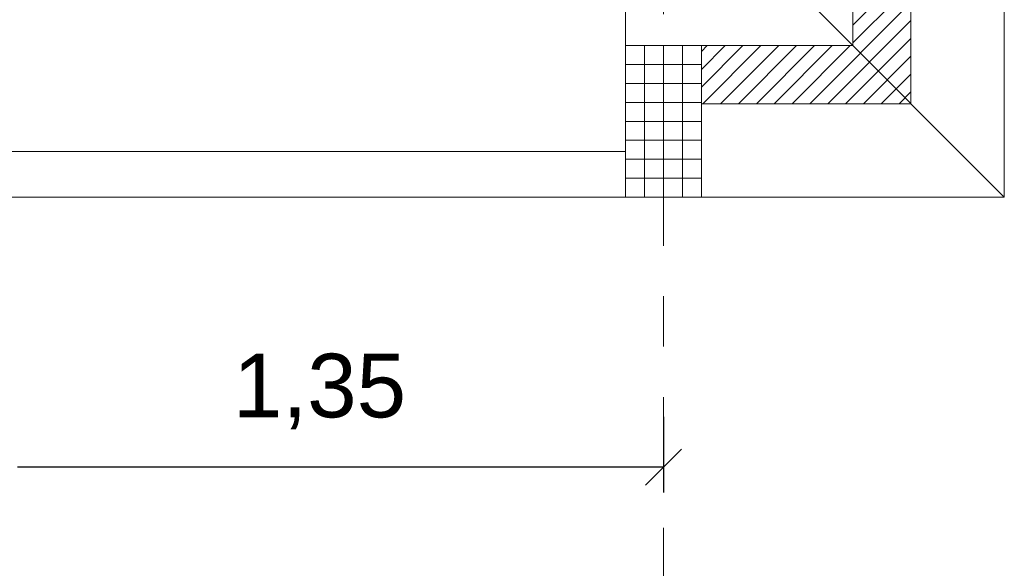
# Model space of a CAD drawing. Header units: metres. Extents: x -45.2 to 14.3, y -31.8 to 10.2.
# Tile 93 of 141: x -1.3 to 0.7, y -23 to -21.9. Entities that reach past the tile are written whole.
import ezdxf

# ---------------------------------------------------------------- set-up
doc = ezdxf.new("R2010")
doc.units = ezdxf.units.M
doc.header["$LTSCALE"] = 0.05
doc.linetypes.add('Achsen 01', pattern=[5.291531, 3.175, -1.058062, 0.352704, -0.705764])
doc.layers.get('0').update_dxf_attribs({"lineweight": 25})
for name, color, linetype, lineweight, true_color in [('014_Fassadenarbeiten-000 Aufsicht Betonfertigteile', 7, 'Continuous', 9, 0xc0c0c0), ('030_Sonnenschutzarbeiten-Bemassung', 7, 'Continuous', 13, 0xff6633), ('031_Metallbauarbeiten-330 Aufsicht Metallbauarbeiten', 7, 'Continuous', 9, 0xa6a6a6), ('AV1-Achsen', 1, 'Achsen 01', 18, 0xff0000)]:
    doc.layers.add(name, color=color, linetype=linetype, lineweight=lineweight, true_color=true_color)
doc.layers.add('014_Fassadenarbeiten-330 Betonfertigteile vertikal', color=7, linetype='Continuous', lineweight=9)
doc.layers.add('014_Fassadenarbeiten-330 Mauerwerk 11.5cm', color=7, linetype='Continuous', lineweight=9)
doc.styles.add('Arial', font='arial.ttf')

msp = doc.modelspace()

# ---------------------------------------------------------------- linework, layer by layer
at = {"color": 0, "linetype": 'Continuous', "lineweight": 15}
msp.add_line((0.0354, -22.7746), (-0.0354, -22.8454), dxfattribs=at)
at = {"color": 0, "linetype": 'ByBlock', "lineweight": -2}
msp.add_line((0, -22.81), (-0.0707, -22.81), dxfattribs=at)
at = {"layer": '014_Fassadenarbeiten-000 Aufsicht Betonfertigteile'}
for points in [[(0.305, -21.905), (0.305, 0.305), (0.675, 0.675), (0.675, -22.275)], [(-39.455, -21.905), (0.305, -21.905), (0.675, -22.275), (-39.825, -22.275)]]:
    msp.add_lwpolyline(points, close=True, dxfattribs=at)
at = {"layer": '014_Fassadenarbeiten-330 Betonfertigteile vertikal', "color": 8, "linetype": 'Continuous', "lineweight": 9, "true_color": 0x808080}
for p, q in [((-0.0375, -21.975), (-0.0375, -22.275)), ((0, -21.975), (0, -22.275)), ((0.0375, -21.975), (0.0375, -22.275))]:
    msp.add_line(p, q, dxfattribs=at)
at = {"layer": '014_Fassadenarbeiten-330 Betonfertigteile vertikal', "color": 8, "linetype": 'Continuous', "lineweight": 13, "true_color": 0x808080}
for p, q in [((-0.075, -22.0125), (0.075, -22.0125)), ((-0.075, -22.05), (0.075, -22.05)), ((-0.075, -22.0875), (0.075, -22.0875)), ((-0.075, -22.125), (0.075, -22.125)), ((-0.075, -22.1625), (0.075, -22.1625)), ((-0.075, -22.2), (0.075, -22.2)), ((-0.075, -22.2375), (0.075, -22.2375))]:
    msp.add_line(p, q, dxfattribs=at)
at = {"layer": '014_Fassadenarbeiten-330 Betonfertigteile vertikal'}
msp.add_lwpolyline([(-0.075, -21.975), (0.075, -21.975), (0.075, -22.275), (-0.075, -22.275)], close=True, dxfattribs=at)
at = {"layer": '014_Fassadenarbeiten-330 Mauerwerk 11.5cm', "color": 8, "linetype": 'Continuous', "lineweight": 9, "true_color": 0x808080}
for p, q in [((0.375, -21.9342), (0.49, -21.8192)), ((0.375, -21.9696), (0.49, -21.8546)), ((0.2899, -22.09), (0.49, -21.8899)), ((0.3253, -22.09), (0.49, -21.9253)), ((0.075, -21.9867), (0.0867, -21.975)), ((0.075, -22.0221), (0.1221, -21.975)), ((0.075, -22.0574), (0.1574, -21.975)), ((0.0778, -22.09), (0.1928, -21.975)), ((0.1132, -22.09), (0.2282, -21.975)), ((0.1485, -22.09), (0.2635, -21.975)), ((0.1839, -22.09), (0.2989, -21.975)), ((0.2192, -22.09), (0.3342, -21.975)), ((0.2546, -22.09), (0.3696, -21.975)), ((0.3606, -22.09), (0.49, -21.9606)), ((0.396, -22.09), (0.49, -21.996)), ((0.4314, -22.09), (0.49, -22.0314)), ((0.4667, -22.09), (0.49, -22.0667))]:
    msp.add_line(p, q, dxfattribs=at)
at = {"layer": '014_Fassadenarbeiten-330 Mauerwerk 11.5cm'}
msp.add_lwpolyline([(0.49, -21.675), (0.49, -22.09), (0.075, -22.09), (0.075, -21.975), (0.375, -21.975), (0.375, -21.675)], close=True, dxfattribs=at)
at = {"layer": '030_Sonnenschutzarbeiten-Bemassung', "color": 0, "lineweight": -2}
for p, q in [((0, -22.71), (0, -22.86)), ((-0.0707, -22.81), (-1.2793, -22.81))]:
    msp.add_line(p, q, dxfattribs=at)
at = {"layer": '031_Metallbauarbeiten-330 Aufsicht Metallbauarbeiten'}
msp.add_lwpolyline([(-2.7, -21.795), (-0.075, -21.795), (-0.075, -22.185), (-2.7, -22.185)], close=True, dxfattribs=at)
at = {"layer": 'AV1-Achsen'}
msp.add_line((0, -26.5), (0, 4.9), dxfattribs=at)
at = {"layer": 'Defpoints', "color": 0, "lineweight": 0}
for p, q in [((0, -21.975), (0, -21.975)), ((0.49, -22.09), (0.49, -22.09)), ((0.49, -22.09), (0.49, -22.09)), ((-1.275, -22.275), (-1.275, -22.275)), ((-1.275, -22.275), (-1.275, -22.275)), ((-0.075, -22.275), (-0.075, -22.275)), ((-0.075, -22.275), (-0.075, -22.275)), ((0.075, -22.275), (0.075, -22.275)), ((0.075, -22.275), (0.075, -22.275)), ((0.075, -22.275), (0.075, -22.275)), ((0.075, -22.275), (0.075, -22.275)), ((0.075, -22.275), (0.075, -22.275)), ((0.675, -22.275), (0.675, -22.275)), ((0.675, -22.275), (0.675, -22.275))]:
    msp.add_line(p, q, dxfattribs=at)

# ---------------------------------------------------------------- texts
at = {"layer": '030_Sonnenschutzarbeiten-Bemassung', "color": 0, "insert": (-0.8525, -22.7348), "char_height": 0.12609, "attachment_point": 7, "style": 'Arial'}
msp.add_mtext('1,35', dxfattribs=at)

doc.saveas('drawing.dxf')
